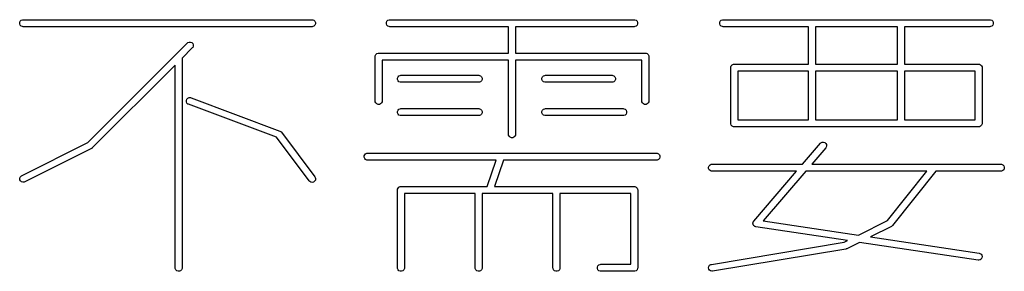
# Model space of a CAD drawing. Extents: x 20 to 200, y -74 to -20.
# Tile 5 of 6: x 89.74 to 110.84, y -74.46 to -69.07. Entities that reach past the tile are written whole.
import ezdxf

# ---------------------------------------------------------------- set-up
doc = ezdxf.new("R2010")
doc.units = 0
doc.layers.add('BLACK', color=7, linetype='CONTINUOUS')

msp = doc.modelspace()

# ---------------------------------------------------------------- linework, layer by layer
at = {"layer": 'BLACK', "linetype": 'CONTINUOUS'}
for p, q in [((89.73941, -69.127568), (89.750609, -69.100532)), ((89.73941, -69.156832), (89.73941, -69.127568)), ((89.750609, -69.183868), (89.73941, -69.156832)), ((89.750609, -69.100532), (89.771301, -69.07984)), ((89.771301, -69.20456), (89.750609, -69.183868)), ((89.771301, -69.07984), (89.798337, -69.068641)), ((89.798337, -69.215759), (89.771301, -69.20456)), ((89.798337, -69.068641), (89.812969, -69.0672)), ((89.812969, -69.0672), (96.003445, -69.0672)), ((96.003445, -69.0672), (96.018077, -69.068641)), ((96.018077, -69.068641), (96.045113, -69.07984)), ((96.045113, -69.20456), (96.018077, -69.215759)), ((96.045113, -69.07984), (96.065805, -69.100532)), ((96.065805, -69.183868), (96.045113, -69.20456)), ((96.065805, -69.100532), (96.077004, -69.127568)), ((96.077004, -69.156832), (96.065805, -69.183868)), ((96.077004, -69.127568), (96.077004, -69.156832)), ((97.596552, -69.127568), (97.607751, -69.100532)), ((97.596552, -69.156832), (97.596552, -69.127568)), ((97.607751, -69.183868), (97.596552, -69.156832)), ((97.607751, -69.100532), (97.628443, -69.07984)), ((97.628443, -69.20456), (97.607751, -69.183868)), ((97.628443, -69.07984), (97.655479, -69.068641)), ((97.655479, -69.215759), (97.628443, -69.20456)), ((97.655479, -69.068641), (97.670111, -69.0672)), ((97.670111, -69.0672), (102.908207, -69.0672)), ((102.908207, -69.0672), (102.922839, -69.068641)), ((102.922839, -69.068641), (102.949875, -69.07984)), ((102.949875, -69.20456), (102.922839, -69.215759)), ((102.949875, -69.07984), (102.970567, -69.100532)), ((102.970567, -69.183868), (102.949875, -69.20456)), ((102.970567, -69.100532), (102.981766, -69.127568)), ((102.981766, -69.156832), (102.970567, -69.183868)), ((102.981766, -69.127568), (102.981766, -69.156832)), ((104.739409, -69.127568), (104.750608, -69.100532)), ((104.739409, -69.156832), (104.739409, -69.127568)), ((104.750608, -69.183868), (104.739409, -69.156832)), ((104.750608, -69.100532), (104.7713, -69.07984)), ((104.7713, -69.20456), (104.750608, -69.183868)), ((104.7713, -69.07984), (104.798336, -69.068641)), ((104.798336, -69.215759), (104.7713, -69.20456)), ((104.798336, -69.068641), (104.812968, -69.0672)), ((104.812968, -69.0672), (110.527254, -69.0672)), ((110.527254, -69.0672), (110.541886, -69.068641)), ((110.541886, -69.068641), (110.568922, -69.07984)), ((110.568922, -69.20456), (110.541886, -69.215759)), ((110.568922, -69.07984), (110.589614, -69.100532)), ((110.589614, -69.183868), (110.568922, -69.20456)), ((110.589614, -69.100532), (110.600813, -69.127568)), ((110.600813, -69.156832), (110.589614, -69.183868)), ((110.600813, -69.127568), (110.600813, -69.156832)), ((89.812969, -69.2172), (89.798337, -69.215759)), ((96.003445, -69.2172), (89.812969, -69.2172)), ((96.018077, -69.215759), (96.003445, -69.2172)), ((97.670111, -69.2172), (97.655479, -69.215759)), ((100.214159, -69.2172), (97.670111, -69.2172)), ((100.214159, -69.781485), (100.214159, -69.2172)), ((102.908207, -69.2172), (100.364159, -69.2172)), ((100.364159, -69.2172), (100.364159, -69.781485)), ((102.922839, -69.215759), (102.908207, -69.2172)), ((104.812968, -69.2172), (104.798336, -69.215759)), ((106.64273, -69.2172), (104.812968, -69.2172)), ((106.64273, -70.01958), (106.64273, -69.2172)), ((108.547492, -69.2172), (106.79273, -69.2172)), ((106.79273, -69.2172), (106.79273, -70.01958)), ((108.547492, -70.01958), (108.547492, -69.2172)), ((110.527254, -69.2172), (108.697492, -69.2172)), ((108.697492, -69.2172), (108.697492, -70.01958)), ((110.541886, -69.215759), (110.527254, -69.2172)), ((91.197113, -71.699608), (93.331365, -69.565357)), ((93.331365, -69.565357), (93.34273, -69.55603)), ((93.34273, -69.55603), (93.369766, -69.544831)), ((93.369766, -69.544831), (93.399029, -69.544831)), ((93.399029, -69.544831), (93.426066, -69.55603)), ((93.426066, -69.55603), (93.446758, -69.576722)), ((93.446758, -69.576722), (93.457957, -69.603759)), ((93.457957, -69.603759), (93.457957, -69.633022)), ((93.437431, -69.671423), (93.221302, -69.887551)), ((93.446758, -69.660058), (93.437431, -69.671423)), ((93.457957, -69.633022), (93.446758, -69.660058)), ((97.357016, -69.856485), (97.358457, -69.841853)), ((97.358457, -69.841853), (97.369656, -69.814817)), ((97.369656, -69.814817), (97.390348, -69.794125)), ((97.390348, -69.794125), (97.417384, -69.782926)), ((97.417384, -69.782926), (97.432016, -69.781485)), ((97.432016, -69.781485), (100.214159, -69.781485)), ((100.364159, -69.781485), (103.146302, -69.781485)), ((103.146302, -69.781485), (103.160934, -69.782926)), ((103.160934, -69.782926), (103.18797, -69.794125)), ((103.18797, -69.794125), (103.208662, -69.814817)), ((103.208662, -69.814817), (103.219861, -69.841853)), ((103.219861, -69.841853), (103.221302, -69.856485)), ((93.071302, -70.037551), (91.294573, -71.81428)), ((93.071302, -74.380295), (93.071302, -70.037551)), ((93.221302, -69.887551), (93.221302, -74.380295)), ((97.357016, -70.808866), (97.357016, -69.856485)), ((100.214159, -69.931485), (97.507016, -69.931485)), ((97.507016, -69.931485), (97.507016, -70.808866)), ((100.214159, -71.523152), (100.214159, -69.931485)), ((103.071302, -69.931485), (100.364159, -69.931485)), ((100.364159, -69.931485), (100.364159, -71.523152)), ((103.071302, -70.808866), (103.071302, -69.931485)), ((103.221302, -69.856485), (103.221302, -70.808866)), ((104.977504, -70.079948), (104.988703, -70.052912)), ((104.988703, -70.052912), (105.009395, -70.03222)), ((105.009395, -70.03222), (105.036431, -70.021021)), ((105.036431, -70.021021), (105.051063, -70.01958)), ((105.051063, -70.01958), (106.64273, -70.01958)), ((106.79273, -70.01958), (108.547492, -70.01958)), ((108.697492, -70.01958), (110.289159, -70.01958)), ((110.289159, -70.01958), (110.303791, -70.021021)), ((110.303791, -70.021021), (110.330827, -70.03222)), ((110.330827, -70.03222), (110.351519, -70.052912)), ((110.351519, -70.052912), (110.362718, -70.079948)), ((97.866539, -70.270316), (97.893575, -70.259117)), ((97.893575, -70.259117), (97.908207, -70.257676)), ((97.908207, -70.257676), (99.574873, -70.257676)), ((99.574873, -70.257676), (99.589505, -70.259117)), ((99.589505, -70.259117), (99.616541, -70.270316)), ((100.961777, -70.270316), (100.988813, -70.259117)), ((100.988813, -70.259117), (101.003445, -70.257676)), ((101.003445, -70.257676), (102.432016, -70.257676)), ((102.432016, -70.257676), (102.446648, -70.259117)), ((102.446648, -70.259117), (102.473684, -70.270316)), ((104.976063, -70.09458), (104.977504, -70.079948)), ((104.976063, -71.285057), (104.976063, -70.09458)), ((106.64273, -70.16958), (105.126063, -70.16958)), ((105.126063, -70.16958), (105.126063, -71.210057)), ((106.64273, -71.210057), (106.64273, -70.16958)), ((108.547492, -70.16958), (106.79273, -70.16958)), ((106.79273, -70.16958), (106.79273, -71.210057)), ((108.547492, -71.210057), (108.547492, -70.16958)), ((110.214159, -70.16958), (108.697492, -70.16958)), ((108.697492, -70.16958), (108.697492, -71.210057)), ((110.214159, -71.210057), (110.214159, -70.16958)), ((110.362718, -70.079948), (110.364159, -70.09458)), ((110.364159, -70.09458), (110.364159, -71.285057)), ((97.834648, -70.318044), (97.845847, -70.291008)), ((97.834648, -70.347308), (97.834648, -70.318044)), ((97.845847, -70.374344), (97.834648, -70.347308)), ((97.845847, -70.291008), (97.866539, -70.270316)), ((97.866539, -70.395036), (97.845847, -70.374344)), ((97.893575, -70.406235), (97.866539, -70.395036)), ((97.908207, -70.407676), (97.893575, -70.406235)), ((99.574873, -70.407676), (97.908207, -70.407676)), ((99.589505, -70.406235), (99.574873, -70.407676)), ((99.616541, -70.395036), (99.589505, -70.406235)), ((99.616541, -70.270316), (99.637233, -70.291008)), ((99.637233, -70.374344), (99.616541, -70.395036)), ((99.637233, -70.291008), (99.648432, -70.318044)), ((99.648432, -70.347308), (99.637233, -70.374344)), ((99.648432, -70.318044), (99.648432, -70.347308)), ((100.929886, -70.318044), (100.941085, -70.291008)), ((100.929886, -70.347308), (100.929886, -70.318044)), ((100.941085, -70.374344), (100.929886, -70.347308)), ((100.941085, -70.291008), (100.961777, -70.270316)), ((100.961777, -70.395036), (100.941085, -70.374344)), ((100.988813, -70.406235), (100.961777, -70.395036)), ((101.003445, -70.407676), (100.988813, -70.406235)), ((102.432016, -70.407676), (101.003445, -70.407676)), ((102.446648, -70.406235), (102.432016, -70.407676)), ((102.473684, -70.395036), (102.446648, -70.406235)), ((102.473684, -70.270316), (102.494376, -70.291008)), ((102.494376, -70.374344), (102.473684, -70.395036)), ((102.494376, -70.291008), (102.505575, -70.318044)), ((102.505575, -70.347308), (102.494376, -70.374344)), ((102.505575, -70.318044), (102.505575, -70.347308)), ((93.310385, -70.796738), (93.32066, -70.769337)), ((93.311378, -70.825985), (93.310385, -70.796738)), ((93.323487, -70.852625), (93.311378, -70.825985)), ((93.32066, -70.769337), (93.340639, -70.747955)), ((93.344869, -70.872604), (93.323487, -70.852625)), ((93.340639, -70.747955), (93.367279, -70.735846)), ((93.358064, -70.879091), (93.344869, -70.872604)), ((95.242307, -71.585682), (93.358064, -70.879091)), ((93.367279, -70.735846), (93.396526, -70.734853)), ((93.396526, -70.734853), (93.410732, -70.738641)), ((93.410732, -70.738641), (95.315493, -71.452927)), ((97.358457, -70.823498), (97.357016, -70.808866)), ((97.369656, -70.850534), (97.358457, -70.823498)), ((97.390348, -70.871226), (97.369656, -70.850534)), ((97.417384, -70.882425), (97.390348, -70.871226)), ((97.446648, -70.882425), (97.417384, -70.882425)), ((97.473684, -70.871226), (97.446648, -70.882425)), ((97.494376, -70.850534), (97.473684, -70.871226)), ((97.505575, -70.823498), (97.494376, -70.850534)), ((97.507016, -70.808866), (97.505575, -70.823498)), ((103.072743, -70.823498), (103.071302, -70.808866)), ((103.083942, -70.850534), (103.072743, -70.823498)), ((103.104634, -70.871226), (103.083942, -70.850534)), ((103.13167, -70.882425), (103.104634, -70.871226)), ((103.160934, -70.882425), (103.13167, -70.882425)), ((103.18797, -70.871226), (103.160934, -70.882425)), ((103.208662, -70.850534), (103.18797, -70.871226)), ((103.219861, -70.823498), (103.208662, -70.850534)), ((103.221302, -70.808866), (103.219861, -70.823498)), ((97.834648, -71.032329), (97.845847, -71.005293)), ((97.834648, -71.061593), (97.834648, -71.032329)), ((97.845847, -71.088629), (97.834648, -71.061593)), ((97.845847, -71.005293), (97.866539, -70.984601)), ((97.866539, -71.109321), (97.845847, -71.088629)), ((97.866539, -70.984601), (97.893575, -70.973402)), ((97.893575, -70.973402), (97.908207, -70.971961)), ((97.908207, -70.971961), (99.574873, -70.971961)), ((99.574873, -70.971961), (99.589505, -70.973402)), ((99.589505, -70.973402), (99.616541, -70.984601)), ((99.616541, -70.984601), (99.637233, -71.005293)), ((99.637233, -71.088629), (99.616541, -71.109321)), ((99.637233, -71.005293), (99.648432, -71.032329)), ((99.648432, -71.061593), (99.637233, -71.088629)), ((99.648432, -71.032329), (99.648432, -71.061593)), ((100.929886, -71.032329), (100.941085, -71.005293)), ((100.929886, -71.061593), (100.929886, -71.032329)), ((100.941085, -71.088629), (100.929886, -71.061593)), ((100.941085, -71.005293), (100.961777, -70.984601)), ((100.961777, -71.109321), (100.941085, -71.088629)), ((100.961777, -70.984601), (100.988813, -70.973402)), ((100.988813, -70.973402), (101.003445, -70.971961)), ((101.003445, -70.971961), (102.670111, -70.971961)), ((102.670111, -70.971961), (102.684743, -70.973402)), ((102.684743, -70.973402), (102.711779, -70.984601)), ((102.711779, -70.984601), (102.732471, -71.005293)), ((102.732471, -71.088629), (102.711779, -71.109321)), ((102.732471, -71.005293), (102.74367, -71.032329)), ((102.74367, -71.061593), (102.732471, -71.088629)), ((102.74367, -71.032329), (102.74367, -71.061593)), ((97.893575, -71.12052), (97.866539, -71.109321)), ((97.908207, -71.121961), (97.893575, -71.12052)), ((99.574873, -71.121961), (97.908207, -71.121961)), ((99.589505, -71.12052), (99.574873, -71.121961)), ((99.616541, -71.109321), (99.589505, -71.12052)), ((100.988813, -71.12052), (100.961777, -71.109321)), ((101.003445, -71.121961), (100.988813, -71.12052)), ((102.670111, -71.121961), (101.003445, -71.121961)), ((102.684743, -71.12052), (102.670111, -71.121961)), ((102.711779, -71.109321), (102.684743, -71.12052)), ((104.977504, -71.299689), (104.976063, -71.285057)), ((104.988703, -71.326725), (104.977504, -71.299689)), ((105.126063, -71.210057), (106.64273, -71.210057)), ((106.79273, -71.210057), (108.547492, -71.210057)), ((108.697492, -71.210057), (110.214159, -71.210057)), ((110.362718, -71.299689), (110.351519, -71.326725)), ((110.364159, -71.285057), (110.362718, -71.299689)), ((95.315493, -71.452927), (95.328688, -71.459414)), ((95.328688, -71.459414), (95.333529, -71.463937)), ((95.333529, -71.463937), (95.339227, -71.467311)), ((95.339227, -71.467311), (95.349159, -71.478152)), ((95.349159, -71.478152), (96.063445, -72.430533)), ((100.2156, -71.537784), (100.214159, -71.523152)), ((100.364159, -71.523152), (100.362718, -71.537784)), ((105.009395, -71.347417), (104.988703, -71.326725)), ((105.036431, -71.358616), (105.009395, -71.347417)), ((105.051063, -71.360057), (105.036431, -71.358616)), ((110.289159, -71.360057), (105.051063, -71.360057)), ((110.303791, -71.358616), (110.289159, -71.360057)), ((110.330827, -71.347417), (110.303791, -71.358616)), ((110.351519, -71.326725), (110.330827, -71.347417)), ((89.779428, -72.408451), (91.197113, -71.699608)), ((95.943445, -72.520533), (95.242307, -71.585682)), ((100.226799, -71.56482), (100.2156, -71.537784)), ((100.247491, -71.585512), (100.226799, -71.56482)), ((100.274527, -71.596711), (100.247491, -71.585512)), ((100.303791, -71.596711), (100.274527, -71.596711)), ((100.330827, -71.585512), (100.303791, -71.596711)), ((100.351519, -71.56482), (100.330827, -71.585512)), ((100.362718, -71.537784), (100.351519, -71.56482)), ((106.513166, -72.162438), (106.898881, -71.712437)), ((106.898881, -71.712437), (106.909497, -71.702266)), ((106.909497, -71.702266), (106.935595, -71.689027)), ((106.935595, -71.689027), (106.964772, -71.686782)), ((106.964772, -71.686782), (106.992587, -71.695874)), ((106.992587, -71.695874), (107.014806, -71.714919)), ((107.014806, -71.714919), (107.028045, -71.741017)), ((107.028045, -71.741017), (107.03029, -71.770193)), ((91.275081, -71.828329), (89.84651, -72.542615)), ((91.28138, -71.824364), (91.275081, -71.828329)), ((91.283208, -71.823607), (91.28138, -71.824364)), ((91.285264, -71.821918), (91.283208, -71.823607)), ((91.287524, -71.820497), (91.285264, -71.821918)), ((91.288823, -71.818998), (91.287524, -71.820497)), ((91.294573, -71.81428), (91.288823, -71.818998)), ((97.131561, -71.957674), (97.152253, -71.936982)), ((97.152253, -71.936982), (97.179289, -71.925783)), ((97.179289, -71.925783), (97.193921, -71.924342)), ((97.193921, -71.924342), (103.384397, -71.924342)), ((103.384397, -71.924342), (103.399029, -71.925783)), ((103.399029, -71.925783), (103.426065, -71.936982)), ((103.426065, -71.936982), (103.446757, -71.957674)), ((107.01277, -71.810056), (106.710728, -72.162438)), ((107.021198, -71.798009), (107.01277, -71.810056)), ((107.03029, -71.770193), (107.021198, -71.798009)), ((97.120362, -71.98471), (97.131561, -71.957674)), ((97.120362, -72.013974), (97.120362, -71.98471)), ((97.131561, -72.04101), (97.120362, -72.013974)), ((97.152253, -72.061702), (97.131561, -72.04101)), ((97.179289, -72.072901), (97.152253, -72.061702)), ((97.193921, -72.074342), (97.179289, -72.072901)), ((99.947007, -72.074342), (97.193921, -72.074342)), ((99.758912, -72.638628), (99.947007, -72.074342)), ((100.105121, -72.074342), (99.917026, -72.638628)), ((103.384397, -72.074342), (100.105121, -72.074342)), ((103.399029, -72.072901), (103.384397, -72.074342)), ((103.426065, -72.061702), (103.399029, -72.072901)), ((103.446757, -72.04101), (103.426065, -72.061702)), ((103.446757, -71.957674), (103.457956, -71.98471)), ((103.457956, -72.013974), (103.446757, -72.04101)), ((103.457956, -71.98471), (103.457956, -72.013974)), ((104.560241, -72.163879), (104.574873, -72.162438)), ((104.574873, -72.162438), (106.513166, -72.162438)), ((106.710728, -72.162438), (110.765349, -72.162438)), ((110.765349, -72.162438), (110.779981, -72.163879)), ((104.501314, -72.222806), (104.512513, -72.19577)), ((104.501314, -72.25207), (104.501314, -72.222806)), ((104.512513, -72.279106), (104.501314, -72.25207)), ((104.512513, -72.19577), (104.533205, -72.175078)), ((104.533205, -72.299798), (104.512513, -72.279106)), ((104.533205, -72.175078), (104.560241, -72.163879)), ((104.560241, -72.310997), (104.533205, -72.299798)), ((104.574873, -72.312438), (104.560241, -72.310997)), ((106.384595, -72.312438), (104.574873, -72.312438)), ((105.47031, -73.379105), (106.384595, -72.312438)), ((106.582157, -72.312438), (105.67238, -73.373844)), ((109.180731, -72.312438), (106.582157, -72.312438)), ((108.336122, -73.368198), (109.180731, -72.312438)), ((109.372825, -72.312438), (108.442962, -73.474766)), ((110.765349, -72.312438), (109.372825, -72.312438)), ((110.779981, -72.310997), (110.765349, -72.312438)), ((110.779981, -72.163879), (110.807017, -72.175078)), ((110.807017, -72.299798), (110.779981, -72.310997)), ((110.807017, -72.175078), (110.827709, -72.19577)), ((110.827709, -72.279106), (110.807017, -72.299798)), ((110.827709, -72.19577), (110.838908, -72.222806)), ((110.838908, -72.25207), (110.827709, -72.279106)), ((110.838908, -72.222806), (110.838908, -72.25207)), ((89.738558, -72.466152), (89.747812, -72.438391)), ((89.740632, -72.495342), (89.738558, -72.466152)), ((89.753719, -72.521517), (89.740632, -72.495342)), ((89.747812, -72.438391), (89.766985, -72.416283)), ((89.775827, -72.54069), (89.753719, -72.521517)), ((89.766985, -72.416283), (89.779428, -72.408451)), ((89.803588, -72.549944), (89.775827, -72.54069)), ((89.832778, -72.54787), (89.803588, -72.549944)), ((89.84651, -72.542615), (89.832778, -72.54787)), ((95.953377, -72.531374), (95.943445, -72.520533)), ((95.978558, -72.546283), (95.953377, -72.531374)), ((96.007526, -72.550421), (95.978558, -72.546283)), ((96.035875, -72.543159), (96.007526, -72.550421)), ((96.059286, -72.525601), (96.035875, -72.543159)), ((96.074195, -72.50042), (96.059286, -72.525601)), ((96.063445, -72.430533), (96.071071, -72.443103)), ((96.071071, -72.443103), (96.078334, -72.471451)), ((96.078334, -72.471451), (96.074195, -72.50042)), ((97.833207, -72.713628), (97.834648, -72.698996)), ((97.833207, -74.380295), (97.833207, -72.713628)), ((97.834648, -72.698996), (97.845847, -72.67196)), ((97.845847, -72.67196), (97.866539, -72.651268)), ((97.866539, -72.651268), (97.893575, -72.640069)), ((97.893575, -72.640069), (97.908207, -72.638628)), ((97.908207, -72.638628), (99.758912, -72.638628)), ((99.499873, -72.788628), (97.983207, -72.788628)), ((97.983207, -72.788628), (97.983207, -74.380295)), ((99.499873, -74.380295), (99.499873, -72.788628)), ((101.16654, -72.788628), (99.649873, -72.788628)), ((99.649873, -72.788628), (99.649873, -74.380295)), ((99.917026, -72.638628), (102.908207, -72.638628)), ((101.16654, -74.380295), (101.16654, -72.788628)), ((102.833207, -72.788628), (101.31654, -72.788628)), ((101.31654, -72.788628), (101.31654, -74.380295)), ((102.833207, -74.305295), (102.833207, -72.788628)), ((102.908207, -72.638628), (102.922839, -72.640069)), ((102.922839, -72.640069), (102.949875, -72.651268)), ((102.949875, -72.651268), (102.970567, -72.67196)), ((102.970567, -72.67196), (102.981766, -72.698996)), ((102.981766, -72.698996), (102.983207, -72.713628)), ((102.983207, -72.713628), (102.983207, -74.380295)), ((105.452338, -73.431472), (105.453272, -73.425241)), ((105.45279, -73.418967), (105.455421, -73.410915)), ((105.453272, -73.425241), (105.45279, -73.418967)), ((105.455421, -73.410915), (105.456679, -73.402532)), ((105.456679, -73.402532), (105.459925, -73.397136)), ((105.459925, -73.397136), (105.461881, -73.391152)), ((105.461881, -73.391152), (105.47031, -73.379105)), ((105.67238, -73.373844), (107.712726, -73.679896)), ((107.712726, -73.679896), (108.336122, -73.368198)), ((105.454384, -73.439697), (105.452338, -73.431472)), ((105.455034, -73.448144), (105.454384, -73.439697)), ((105.457882, -73.45376), (105.455034, -73.448144)), ((105.459403, -73.45987), (105.457882, -73.45376)), ((105.464438, -73.466683), (105.459403, -73.45987)), ((105.468273, -73.474242), (105.464438, -73.466683)), ((105.473054, -73.47834), (105.468273, -73.474242)), ((105.476796, -73.483403), (105.473054, -73.47834)), ((105.484057, -73.487771), (105.476796, -73.483403)), ((105.490492, -73.493287), (105.484057, -73.487771)), ((105.496476, -73.495242), (105.490492, -73.493287)), ((105.501872, -73.498489), (105.496476, -73.495242)), ((105.516128, -73.502084), (105.501872, -73.498489)), ((107.479376, -73.796571), (105.516128, -73.502084)), ((108.417938, -73.494996), (107.970734, -73.718597)), ((108.430381, -73.487164), (108.417938, -73.494996)), ((108.431372, -73.48602), (108.430381, -73.487164)), ((108.432696, -73.485292), (108.431372, -73.48602)), ((108.442962, -73.474766), (108.432696, -73.485292)), ((104.562543, -74.306315), (107.408563, -73.831977)), ((107.408563, -73.831977), (107.479376, -73.796571)), ((107.737384, -73.835272), (107.465557, -73.971186)), ((110.278033, -74.21637), (107.737384, -73.835272)), ((107.970734, -73.718597), (110.300284, -74.06803)), ((107.444346, -73.978084), (104.587203, -74.454275)), ((107.449945, -73.976574), (107.444346, -73.978084)), ((107.451825, -73.976441), (107.449945, -73.976574)), ((107.455124, -73.975178), (107.451825, -73.976441)), ((107.458542, -73.974257), (107.455124, -73.975178)), ((107.460143, -73.973257), (107.458542, -73.974257)), ((107.465557, -73.971186), (107.460143, -73.973257)), ((110.292717, -74.217116), (110.278033, -74.21637)), ((110.321115, -74.210051), (110.292717, -74.217116)), ((110.300284, -74.06803), (110.31454, -74.071625)), ((110.31454, -74.071625), (110.339616, -74.086711)), ((110.344648, -74.192657), (110.321115, -74.210051)), ((110.339616, -74.086711), (110.35701, -74.110243)), ((110.359733, -74.167582), (110.344648, -74.192657)), ((110.35701, -74.110243), (110.364074, -74.138642)), ((110.364074, -74.138642), (110.359733, -74.167582)), ((93.072743, -74.394927), (93.071302, -74.380295)), ((93.083942, -74.421963), (93.072743, -74.394927)), ((93.104634, -74.442655), (93.083942, -74.421963)), ((93.13167, -74.453854), (93.104634, -74.442655)), ((93.160934, -74.453854), (93.13167, -74.453854)), ((93.18797, -74.442655), (93.160934, -74.453854)), ((93.208662, -74.421963), (93.18797, -74.442655)), ((93.219861, -74.394927), (93.208662, -74.421963)), ((93.221302, -74.380295), (93.219861, -74.394927)), ((97.834648, -74.394927), (97.833207, -74.380295)), ((97.845847, -74.421963), (97.834648, -74.394927)), ((97.866539, -74.442655), (97.845847, -74.421963)), ((97.893575, -74.453854), (97.866539, -74.442655)), ((97.922839, -74.453854), (97.893575, -74.453854)), ((97.949875, -74.442655), (97.922839, -74.453854)), ((97.970567, -74.421963), (97.949875, -74.442655)), ((97.981766, -74.394927), (97.970567, -74.421963)), ((97.983207, -74.380295), (97.981766, -74.394927)), ((99.501314, -74.394927), (99.499873, -74.380295)), ((99.512513, -74.421963), (99.501314, -74.394927)), ((99.533205, -74.442655), (99.512513, -74.421963)), ((99.560241, -74.453854), (99.533205, -74.442655)), ((99.589505, -74.453854), (99.560241, -74.453854)), ((99.616541, -74.442655), (99.589505, -74.453854)), ((99.637233, -74.421963), (99.616541, -74.442655)), ((99.648432, -74.394927), (99.637233, -74.421963)), ((99.649873, -74.380295), (99.648432, -74.394927)), ((101.167981, -74.394927), (101.16654, -74.380295)), ((101.17918, -74.421963), (101.167981, -74.394927)), ((101.199872, -74.442655), (101.17918, -74.421963)), ((101.226908, -74.453854), (101.199872, -74.442655)), ((101.256172, -74.453854), (101.226908, -74.453854)), ((101.283208, -74.442655), (101.256172, -74.453854)), ((101.3039, -74.421963), (101.283208, -74.442655)), ((101.315099, -74.394927), (101.3039, -74.421963)), ((101.31654, -74.380295), (101.315099, -74.394927)), ((102.120362, -74.365663), (102.131561, -74.338627)), ((102.120362, -74.394927), (102.120362, -74.365663)), ((102.131561, -74.421963), (102.120362, -74.394927)), ((102.131561, -74.338627), (102.152253, -74.317935)), ((102.152253, -74.442655), (102.131561, -74.421963)), ((102.152253, -74.317935), (102.179289, -74.306736)), ((102.179289, -74.453854), (102.152253, -74.442655)), ((102.179289, -74.306736), (102.193921, -74.305295)), ((102.193921, -74.455295), (102.179289, -74.453854)), ((102.193921, -74.305295), (102.833207, -74.305295)), ((102.908207, -74.455295), (102.193921, -74.455295)), ((102.922839, -74.453854), (102.908207, -74.455295)), ((102.949875, -74.442655), (102.922839, -74.453854)), ((102.970567, -74.421963), (102.949875, -74.442655)), ((102.981766, -74.394927), (102.970567, -74.421963)), ((102.983207, -74.380295), (102.981766, -74.394926)), ((102.981766, -74.394926), (102.981766, -74.394927)), ((104.499909, -74.377955), (104.506511, -74.349446)), ((104.50472, -74.406821), (104.499909, -74.377955)), ((104.520212, -74.431648), (104.50472, -74.406821)), ((104.506511, -74.349446), (104.52352, -74.325634)), ((104.544024, -74.448657), (104.520212, -74.431648)), ((104.52352, -74.325634), (104.548347, -74.310142)), ((104.572533, -74.455259), (104.544024, -74.448657)), ((104.548347, -74.310142), (104.562543, -74.306315)), ((104.587203, -74.454275), (104.572533, -74.455259))]:
    msp.add_line(p, q, dxfattribs=at)

doc.saveas('drawing.dxf')
